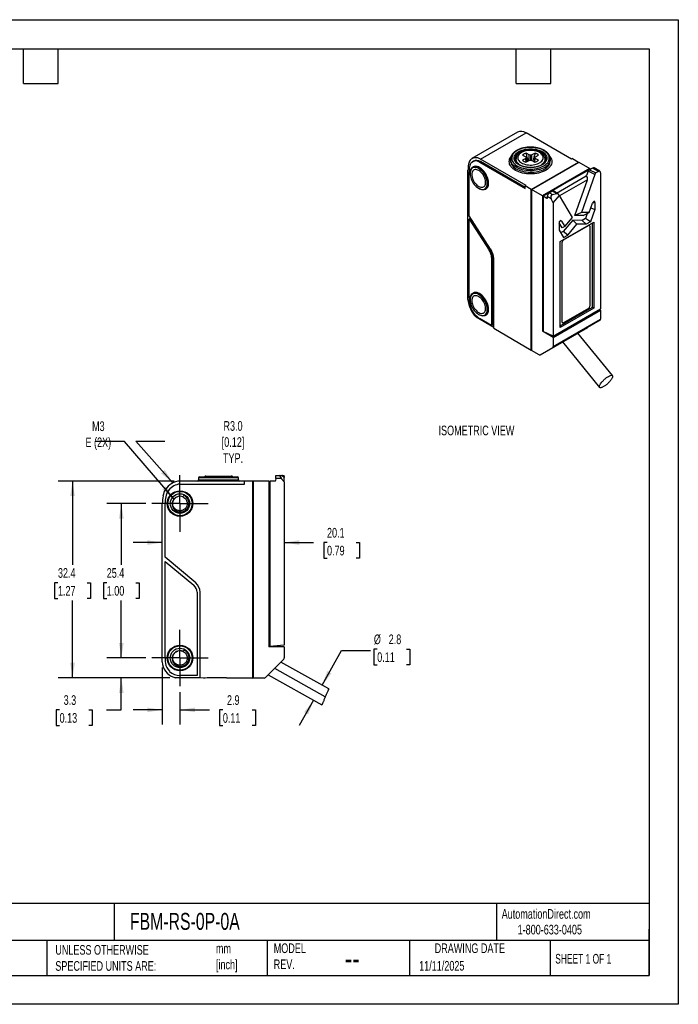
# Model space of a CAD drawing. Header units: millimetres. Extents: x 0 to 210, y 0 to 162.
# Tile 2 of 2: x 101 to 210, y 0 to 162. Entities that reach past the tile are written whole.
import ezdxf

# ---------------------------------------------------------------- set-up
doc = ezdxf.new("R2010")
doc.units = ezdxf.units.MM
doc.header["$LTSCALE"] = 0.75
doc.linetypes.add('CENTERX2', pattern=[20.32, 12.7, -2.54, 2.54, -2.54])
doc.layers.add('CENTER', color=40, linetype='CENTERX2')
doc.layers.add('DIMENSIONS', color=140, linetype='Continuous', lineweight=25)
doc.layers.add('TEXT', color=140, linetype='Continuous', lineweight=25)
doc.styles.add('SLDTEXTSTYLE0', font='TXT', dxfattribs={"width": 0.7})
doc.styles.add('SLDTEXTSTYLE1', font='TXT', dxfattribs={"width": 0.65})
doc.dimstyles.new('SLDDIMSTYLE0', dxfattribs={"dimtxt": 1.618506, "dimasz": 2.4765, "dimexe": 0, "dimexo": 0.0625, "dimgap": 0.404626, "dimtad": 0, "dimtih": 1, "dimtoh": 1, "dimdec": 1, "dimrnd": 1e-09, "dimzin": 12, "dimdsep": 46, "dimtxsty": 'SLDTEXTSTYLE0', "dimsah": 1, "dimcen": 0.09, "dimadec": 0, "dimazin": 3, "dimtfac": 1, "dimtdec": 1, "dimtmove": 0, "dimatfit": 0, "dimfxl": 0, "dimfrac": 2, "dimtolj": 1, "dimtzin": 12, "dimarcsym": 0})
doc.dimstyles.new('SLDDIMSTYLE1', dxfattribs={"dimtxt": 1.618506, "dimasz": 2.4765, "dimexe": 0, "dimexo": 0.0625, "dimgap": 0.404626, "dimtad": 0, "dimtih": 1, "dimtoh": 1, "dimdec": 1, "dimrnd": 1e-09, "dimzin": 12, "dimdsep": 46, "dimtxsty": 'SLDTEXTSTYLE0', "dimsah": 1, "dimcen": 0.09, "dimadec": 0, "dimazin": 3, "dimtfac": 1, "dimtdec": 1, "dimtofl": 0, "dimtmove": 0, "dimatfit": 3, "dimfxl": 0, "dimfrac": 2, "dimtolj": 1, "dimtzin": 12, "dimarcsym": 0})
doc.dimstyles.new('SLDDIMSTYLE2', dxfattribs={"dimtxt": 0.18, "dimasz": 2.4765, "dimexe": 0, "dimexo": 0.0625, "dimgap": 0, "dimtad": 0, "dimtih": 1, "dimtoh": 1, "dimdec": 0, "dimrnd": 1e-09, "dimzin": 0, "dimdsep": 46, "dimtxsty": 'Standard', "dimsah": 1, "dimcen": 0.09, "dimadec": 0, "dimazin": 0, "dimtfac": 2.4765, "dimtdec": 0, "dimtofl": 0, "dimtmove": 0, "dimatfit": 3, "dimfxl": 0, "dimfrac": 2, "dimtolj": 1, "dimtzin": 0, "dimarcsym": 0})

# ---------------------------------------------------------------- blocks, each defined once
blk = doc.blocks.new('_D')
at = {"layer": 'DIMENSIONS'}
for p, q in [((160.06, 58.41), (159.52, 58.41)), ((159.52, 58.41), (159.52, 55.84)), ((164.87, 58.41), (165.41, 58.41)), ((165.41, 58.41), (165.41, 55.84)), ((150.99, 52.48), (154.21, 58.19)), ((154.21, 58.19), (158.97, 58.19)), ((159.52, 55.84), (160.06, 55.84)), ((165.41, 55.84), (164.87, 55.84)), ((149.6, 50.01), (147.25, 45.87))]:
    blk.add_line(p, q, dxfattribs=at)
for points in [[(150.99, 52.48), (152.54, 54.45), (151.87, 54.82)], [(149.6, 50.01), (148.05, 48.04), (148.71, 47.67)]]:
    blk.add_solid(points, dxfattribs=at)
at = {"layer": 'DIMENSIONS', "char_height": 1.587, "attachment_point": 1, "style": 'SLDTEXTSTYLE0'}
for s, insert in [('%%c', (159.51, 60.82)), ('2.8', (161.95, 60.82)), ('0.11', (160.06, 57.89))]:
    blk.add_mtext(s, dxfattribs=dict(at, insert=insert))
blk = doc.blocks.new('_D_1')
at = {"layer": 'DIMENSIONS'}
for p, q in [((124.74, 75.94), (119.97, 75.94)), ((144.79, 75.94), (149.61, 75.94)), ((151.81, 75.94), (151.26, 75.94)), ((151.26, 75.94), (151.26, 73.37)), ((156.61, 75.94), (157.16, 75.94)), ((157.16, 75.94), (157.16, 73.37)), ((151.26, 73.37), (151.81, 73.37)), ((157.16, 73.37), (156.61, 73.37))]:
    blk.add_line(p, q, dxfattribs=at)
for points in [[(124.74, 75.94), (122.26, 76.32), (122.26, 75.56)], [(144.79, 75.94), (147.26, 75.56), (147.26, 76.32)]]:
    blk.add_solid(points, dxfattribs=at)
at = {"layer": 'DIMENSIONS', "char_height": 1.587, "attachment_point": 1, "style": 'SLDTEXTSTYLE0'}
for s, insert in [('20.1', (151.81, 78.35)), ('0.79', (151.81, 75.41))]:
    blk.add_mtext(s, dxfattribs=dict(at, insert=insert))
blk = doc.blocks.new('_D_2')
at = {"layer": 'DIMENSIONS'}
for p, q in [((124.74, 55.37), (124.74, 46.04)), ((127.64, 51.36), (127.64, 46.04)), ((124.74, 48.42), (119.97, 48.42)), ((127.64, 48.42), (132.5, 48.42)), ((134.69, 48.42), (134.15, 48.42)), ((134.15, 48.42), (134.15, 45.85)), ((139.5, 48.42), (140.05, 48.42)), ((140.05, 48.42), (140.05, 45.85)), ((134.15, 45.85), (134.69, 45.85)), ((140.05, 45.85), (139.5, 45.85))]:
    blk.add_line(p, q, dxfattribs=at)
for points in [[(124.74, 48.42), (122.26, 48.8), (122.26, 48.04)], [(127.64, 48.42), (130.11, 48.04), (130.11, 48.8)]]:
    blk.add_solid(points, dxfattribs=at)
at = {"layer": 'DIMENSIONS', "char_height": 1.587, "attachment_point": 1, "style": 'SLDTEXTSTYLE0'}
for s, insert in [('2.9', (135.37, 50.83)), ('0.11', (134.69, 47.89))]:
    blk.add_mtext(s, dxfattribs=dict(at, insert=insert))
blk = doc.blocks.new('_D_3')
at = {"layer": 'DIMENSIONS'}
for p, q in [((118, 56.96), (118, 61.72)), ((122.04, 56.96), (115.62, 56.96)), ((125.98, 53.68), (115.62, 53.68)), ((118, 48.42), (118, 53.68)), ((107.85, 48.42), (107.31, 48.42)), ((107.31, 48.42), (107.31, 45.85)), ((112.66, 48.42), (113.2, 48.42)), ((113.2, 48.42), (113.2, 45.85)), ((115.58, 48.42), (118, 48.42)), ((107.31, 45.85), (107.85, 45.85)), ((113.2, 45.85), (112.66, 45.85))]:
    blk.add_line(p, q, dxfattribs=at)
for points in [[(118, 56.96), (118.38, 59.43), (117.62, 59.43)], [(118, 53.68), (117.62, 51.2), (118.38, 51.2)]]:
    blk.add_solid(points, dxfattribs=at)
at = {"layer": 'DIMENSIONS', "char_height": 1.587, "attachment_point": 1, "style": 'SLDTEXTSTYLE0'}
for s, insert in [('3.3', (108.52, 50.83)), ('0.13', (107.85, 47.89))]:
    blk.add_mtext(s, dxfattribs=dict(at, insert=insert))
blk = doc.blocks.new('_D_4')
at = {"layer": 'DIMENSIONS'}
for p, q in [((122.04, 82.36), (115.62, 82.36)), ((118, 82.36), (118, 72.26)), ((115.6, 69.32), (115.06, 69.32)), ((115.06, 69.32), (115.06, 66.75)), ((120.41, 69.32), (120.95, 69.32)), ((120.95, 69.32), (120.95, 66.75)), ((115.06, 66.75), (115.6, 66.75)), ((118, 56.96), (118, 66.39)), ((120.95, 66.75), (120.41, 66.75)), ((122.04, 56.96), (115.62, 56.96))]:
    blk.add_line(p, q, dxfattribs=at)
for points in [[(118, 82.36), (117.62, 79.88), (118.38, 79.88)], [(118, 56.96), (118.38, 59.43), (117.62, 59.43)]]:
    blk.add_solid(points, dxfattribs=at)
at = {"layer": 'DIMENSIONS', "char_height": 1.587, "attachment_point": 1, "style": 'SLDTEXTSTYLE0'}
for s, insert in [('25.4', (115.6, 71.73)), ('1.00', (115.6, 68.8))]:
    blk.add_mtext(s, dxfattribs=dict(at, insert=insert))
blk = doc.blocks.new('_D_5')
at = {"layer": 'DIMENSIONS'}
for p, q in [((126.68, 86.06), (107.6, 86.06)), ((109.98, 86.06), (109.98, 72.26)), ((107.58, 69.32), (107.03, 69.32)), ((107.03, 69.32), (107.03, 66.75)), ((112.39, 69.32), (112.93, 69.32)), ((112.93, 69.32), (112.93, 66.75)), ((107.03, 66.75), (107.58, 66.75)), ((109.98, 53.68), (109.98, 66.39)), ((112.93, 66.75), (112.39, 66.75)), ((125.98, 53.68), (107.6, 53.68))]:
    blk.add_line(p, q, dxfattribs=at)
for points in [[(109.98, 86.06), (109.6, 83.58), (110.36, 83.58)], [(109.98, 53.68), (110.36, 56.16), (109.6, 56.16)]]:
    blk.add_solid(points, dxfattribs=at)
at = {"layer": 'DIMENSIONS', "char_height": 1.587, "attachment_point": 1, "style": 'SLDTEXTSTYLE0'}
for s, insert in [('32.4', (107.58, 71.73)), ('1.27', (107.58, 68.8))]:
    blk.add_mtext(s, dxfattribs=dict(at, insert=insert))
blk = doc.blocks.new('SW_CENTERMARKSYMBOL_0')
at = {"layer": 'CENTER', "color": 0}
for p, q in [((0, 2.54), (0, 4.64)), ((0, 0), (0, 2.54)), ((-2.54, 0), (-4.64, 0)), ((0, 0), (-2.54, 0)), ((0, 0), (0, -2.54)), ((0, 0), (2.54, 0)), ((2.54, 0), (4.64, 0)), ((0, -2.54), (0, -4.64))]:
    blk.add_line(p, q, dxfattribs=at)
blk = doc.blocks.new('SW_CENTERMARKSYMBOL_1')
at = {"layer": 'CENTER', "color": 0}
for p, q in [((0, 2.54), (0, 4.64)), ((0, 0), (0, 2.54)), ((-2.54, 0), (-4.64, 0)), ((0, 0), (-2.54, 0)), ((0, 0), (0, -2.54)), ((0, 0), (2.54, 0)), ((2.54, 0), (4.64, 0)), ((0, -2.54), (0, -4.64))]:
    blk.add_line(p, q, dxfattribs=at)

msp = doc.modelspace()

# ---------------------------------------------------------------- linework, layer by layer
at = {"color": 7, "linetype": 'Continuous'}
for p, q in [((0, 161.93), (209.55, 161.93)), ((209.55, 161.93), (209.55, 0)), ((209.55, 0), (0, 0))]:
    msp.add_line(p, q, dxfattribs=at)
for p, q in [((183.13, 143.42), (175.64, 139.09)), ((177.02, 139), (184.52, 143.33)), ((192.02, 139), (184.52, 143.33)), ((183.97, 139.66), (184.47, 139.36)), ((184.47, 139.36), (184.55, 139.23)), ((185.05, 139.69), (184.54, 139.99)), ((185.27, 139.64), (185.05, 139.69)), ((185.05, 138.77), (185.05, 139.69)), ((185.48, 139.69), (185.27, 139.64)), ((185.27, 139.64), (185.27, 138.82)), ((186.01, 139.98), (185.48, 139.69)), ((185.48, 138.76), (185.48, 139.69)), ((185.97, 139.22), (186.06, 139.35)), ((186.06, 139.35), (186.57, 139.65)), ((175.87, 138.65), (175.73, 138.57)), ((175.83, 137.72), (175.76, 137.68)), ((176.88, 138.51), (177.02, 138.6)), ((176.88, 138.51), (184.38, 134.19)), ((184.52, 134.68), (177.02, 139)), ((184.38, 134.35), (177.02, 138.6)), ((181.97, 139.01), (181.97, 139.02)), ((181.97, 139.01), (181.97, 138.76)), ((181.97, 138.76), (181.97, 138.74)), ((182.87, 139.01), (182.86, 138.52)), ((182.87, 139.01), (182.87, 139.02)), ((184.47, 139.11), (183.95, 138.81)), ((184.55, 139.23), (184.47, 139.11)), ((184.56, 138.51), (184.47, 139.11)), ((184.51, 138.48), (185.04, 138.77)), ((184.55, 139.23), (184.65, 138.56)), ((185.04, 138.77), (185.26, 138.82)), ((185.26, 138.82), (185.47, 138.77)), ((185.37, 134.02), (193.15, 138.51)), ((185.4, 134), (193.18, 138.49)), ((185.47, 138.77), (185.99, 138.47)), ((185.97, 139.22), (185.87, 138.54)), ((185.96, 138.49), (186.05, 139.1)), ((186.05, 139.1), (185.97, 139.22)), ((186.56, 138.8), (186.05, 139.1)), ((187.65, 139.02), (187.65, 139.01)), ((187.66, 138.52), (187.65, 139.01)), ((187.73, 138.76), (187.73, 138.77)), ((188.56, 138.76), (188.55, 139.01)), ((188.55, 139.01), (188.55, 138.98)), ((192.16, 139.09), (192.02, 139)), ((192.16, 139.09), (193.15, 138.51)), ((193.15, 138.51), (193.15, 138.47)), ((193.18, 138.49), (194.99, 137.45)), ((174.97, 115.91), (174.97, 137.17)), ((175.16, 129.67), (175.17, 136.89)), ((175.33, 136.72), (175.33, 136.64)), ((194.99, 137.45), (187.21, 132.96)), ((189.55, 133.42), (194.42, 136.23)), ((195.12, 137.37), (191.17, 135.17)), ((195.82, 136.48), (193.62, 130.23)), ((194.37, 136.25), (194.45, 136.3)), ((194.37, 136.25), (194.42, 136.23)), ((194.74, 136.99), (194.45, 136.29)), ((195.82, 136.48), (194.74, 136.99)), ((195.46, 137.53), (194.94, 137.23)), ((194.94, 137.23), (196.01, 136.72)), ((194.99, 137.3), (194.99, 137.45)), ((195.12, 137.37), (195.15, 137.36)), ((196.43, 136.97), (195.46, 137.53)), ((196.68, 136.99), (195.7, 137.56)), ((196.43, 136.97), (196.01, 136.72)), ((196.79, 136.76), (196.79, 114.35)), ((184.38, 134.6), (184.52, 134.68)), ((184.38, 134.19), (184.38, 134.6)), ((185.37, 134.02), (184.38, 134.6)), ((191.17, 135.17), (187.35, 132.88)), ((194.61, 135.6), (190.05, 132.97)), ((192.55, 129.74), (194.61, 135.6)), ((176.74, 134.19), (176.81, 134.15)), ((177.86, 134.04), (177.93, 134.08)), ((185.37, 107.58), (185.37, 134.02)), ((185.4, 134), (185.4, 107.55)), ((187.21, 132.96), (185.4, 134)), ((187.21, 132.96), (187.21, 110.71)), ((187.35, 132.88), (187.35, 110.66)), ((187.94, 132.54), (187.35, 132.88)), ((188.01, 132.85), (187.99, 132.57)), ((188.67, 132.47), (188.01, 132.85)), ((188.9, 133.75), (188.38, 133.45)), ((188.38, 133.45), (188.87, 133.17)), ((188.87, 133.17), (189.52, 133.32)), ((189.52, 133.32), (188.9, 133.75)), ((189.01, 131.81), (190.04, 133.01)), ((189.79, 133.25), (189.06, 133.76)), ((189.87, 133.18), (190.04, 133.01)), ((192.18, 129.39), (190.04, 133.01)), ((187.94, 132.54), (187.99, 132.57)), ((189.01, 131.81), (188.67, 132.47)), ((189.01, 131.81), (189.01, 109.86)), ((194.91, 130.21), (195.44, 131.74)), ((195.85, 131.89), (195.45, 131.76)), ((195.85, 131.89), (195.85, 130.72)), ((178.71, 124.18), (175.16, 129.67)), ((192.55, 129.72), (192.55, 129.74)), ((192.56, 129.73), (192.55, 129.74)), ((192.55, 129.72), (192.56, 129.73)), ((193.93, 129.71), (192.55, 129.72)), ((193.62, 130.23), (192.56, 129.73)), ((194.91, 130.21), (193.62, 130.23)), ((193.93, 129.71), (194.91, 130.21)), ((194.59, 130.05), (194.31, 129.24)), ((195.85, 130.72), (195.13, 128.68)), ((195.18, 130.98), (195.85, 130.72)), ((175.15, 116.16), (175.16, 129.14)), ((175.3, 129.22), (175.16, 129.14)), ((175.16, 129.14), (178.48, 124)), ((175.3, 129.22), (178.63, 124.08)), ((190.45, 127.7), (189.95, 128.53)), ((189.95, 128.49), (189.95, 127.31)), ((190.35, 128.8), (190.04, 128.76)), ((190.13, 125.45), (195.66, 128.65)), ((190.35, 128.8), (190.89, 127.89)), ((192.19, 128.95), (190.62, 127.11)), ((190.65, 125.73), (194.75, 128.1)), ((190.69, 125.7), (194.79, 128.07)), ((190.89, 127.89), (192.18, 129.39)), ((191.37, 126.51), (192.9, 128.29)), ((193.77, 128.93), (192.19, 128.95)), ((192.9, 128.29), (192.19, 128.95)), ((194.43, 128.28), (192.9, 128.29)), ((194.31, 129.24), (193.77, 128.93)), ((194.43, 128.28), (193.77, 128.93)), ((195.13, 128.68), (194.31, 129.24)), ((195.13, 128.68), (194.43, 128.28)), ((194.79, 128.07), (194.75, 128.1)), ((194.94, 128.09), (194.9, 128.11)), ((195, 127.95), (195, 114.8)), ((195.43, 114.64), (195.43, 128.51)), ((195.66, 128.65), (195.66, 114.5)), ((189.95, 127.31), (190.67, 126.1)), ((190.62, 127.11), (190.21, 126.88)), ((190.89, 127.89), (190.45, 127.7)), ((191.37, 126.51), (190.62, 127.11)), ((190.67, 126.1), (191.37, 126.51)), ((190.13, 111.31), (190.13, 125.45)), ((190.44, 112.21), (190.44, 125.36)), ((190.48, 125.34), (190.44, 125.36)), ((190.48, 112.19), (190.48, 125.34)), ((190.65, 125.73), (190.69, 125.7)), ((178.48, 124), (178.63, 124.08)), ((178.86, 122.84), (179, 122.92)), ((178.86, 122.84), (178.86, 111.65)), ((179, 122.92), (179, 111.73)), ((179.22, 111.19), (179.22, 122.64)), ((175.83, 116.98), (175.76, 116.94)), ((175.33, 115.98), (175.33, 115.9)), ((176.74, 113.45), (176.81, 113.41)), ((189.01, 109.86), (196.79, 114.35)), ((189.01, 109.67), (196.79, 114.16)), ((190.13, 111.58), (195.43, 114.64)), ((195.66, 114.5), (190.13, 111.31)), ((194.79, 114.43), (190.69, 112.07)), ((195.43, 114.64), (195.66, 114.5)), ((196.62, 114.26), (196.79, 114.16)), ((196.79, 114.16), (196.79, 112.65)), ((176.3, 113.06), (179.22, 111.35)), ((178.86, 111.65), (176.88, 112.79)), ((177.86, 113.3), (177.93, 113.34)), ((178.86, 111.65), (179, 111.73)), ((196.73, 112.51), (188.95, 108.02)), ((189.01, 108.16), (196.79, 112.65)), ((190.44, 112.21), (190.48, 112.19)), ((190.5, 112.08), (190.54, 112.05)), ((196.73, 112.51), (194.6, 111.29)), ((179.22, 111.19), (185.37, 107.58)), ((186.83, 106.8), (194.6, 111.29)), ((187.21, 110.71), (187.35, 110.79)), ((189.01, 109.67), (187.21, 110.71)), ((189.01, 109.86), (187.35, 110.66)), ((198.71, 103.39), (193.03, 110.38)), ((189.01, 109.67), (189.01, 108.16)), ((190.53, 108.94), (196.62, 101.46)), ((185.4, 107.6), (185.37, 107.58)), ((186.68, 106.81), (185.4, 107.55)), ((186.83, 106.8), (188.95, 108.02)), ((138.24, 86.06), (127.64, 86.06)), ((130.69, 86.56), (130.69, 86.25)), ((137.28, 86.56), (130.69, 86.56)), ((130.69, 86.25), (137.28, 86.25)), ((130.89, 86.76), (137.08, 86.76)), ((131.9, 86.86), (133.97, 86.86)), ((133.97, 86.86), (136.08, 86.86)), ((137.28, 86.25), (137.28, 86.56)), ((138.24, 85.56), (138.24, 86.06)), ((139.64, 86.06), (138.24, 86.06)), ((139.64, 53.66), (139.64, 86.06)), ((139.69, 86.06), (139.69, 53.66)), ((142.24, 86.06), (139.69, 86.06)), ((142.24, 86.06), (142.24, 58.81)), ((142.34, 82.51), (142.34, 86.06)), ((142.34, 86.06), (142.43, 86.06)), ((142.43, 86.06), (142.43, 58.83)), ((143.27, 86.06), (142.43, 86.06)), ((143.37, 86.49), (143.34, 86.12)), ((143.37, 86.49), (143.4, 86.99)), ((144.3, 86.49), (143.37, 86.49)), ((143.4, 86.99), (144.09, 86.99)), ((144.09, 86.99), (144.37, 86.99)), ((144.79, 85.92), (144.3, 86.49)), ((144.37, 86.99), (144.79, 86.99)), ((144.62, 86.82), (144.79, 86.66)), ((144.79, 86.82), (144.62, 86.82)), ((144.79, 86.82), (144.79, 86.99)), ((144.79, 86.82), (144.79, 86.66)), ((144.79, 85.92), (144.79, 86.66)), ((144.79, 85.92), (144.79, 59.04)), ((127.64, 85.56), (138.24, 85.56)), ((139.64, 84.26), (139.69, 84.26)), ((139.69, 83.26), (139.64, 83.26)), ((124.74, 56.32), (124.74, 82.36)), ((125.2, 73.51), (125.21, 82.36)), ((142.24, 82.51), (142.34, 82.51)), ((142.24, 82.44), (142.4, 82.44)), ((142.34, 82.51), (142.4, 82.44)), ((142.4, 82.44), (142.4, 58.83)), ((130.22, 69.29), (125.2, 73.51)), ((125.19, 56.96), (125.2, 72.85)), ((125.2, 72.85), (129.9, 68.91)), ((130.44, 67.76), (130.44, 54.06)), ((130.94, 53.74), (130.94, 67.76)), ((139.64, 61.66), (139.69, 61.66)), ((139.64, 61.36), (139.69, 61.36)), ((144.79, 58.81), (142.24, 58.81)), ((142.43, 58.83), (142.4, 58.83)), ((144.79, 59.04), (142.43, 58.83)), ((143.59, 58.81), (143.59, 58.94)), ((144.79, 58.81), (144.79, 56.96)), ((141.7, 53.74), (144.7, 56.74)), ((152.09, 51.86), (144.24, 56.29)), ((126.61, 53.78), (130.94, 53.74)), ((131.5, 53.64), (126.94, 53.68)), ((130.44, 54.06), (127.64, 54.06)), ((130.94, 53.74), (139.64, 53.66)), ((130.94, 53.74), (130.94, 53.74)), ((136.84, 53.66), (134.34, 53.68)), ((138.27, 53.65), (135.27, 53.67)), ((137.1, 53.66), (136.84, 53.66)), ((136.84, 53.66), (136.84, 53.66)), ((138.27, 53.65), (138.14, 53.65)), ((139.64, 53.64), (138.27, 53.65)), ((138.27, 53.65), (138.27, 53.65)), ((139.64, 53.69), (139.69, 53.69)), ((139.64, 53.64), (139.64, 53.66)), ((139.69, 53.66), (139.64, 53.66)), ((141.49, 53.66), (139.69, 53.66)), ((142.16, 54.21), (150.97, 49.24))]:
    msp.add_line(p, q)
at = {"flags": 128}
for points in [[(183.08, 140.41), (182.86, 140.27), (182.68, 140.12), (182.52, 139.97), (182.38, 139.8), (182.28, 139.62), (182.21, 139.44), (182.18, 139.26), (182.17, 139.08), (182.2, 138.9), (182.26, 138.71), (182.36, 138.54), (182.48, 138.37), (182.63, 138.21), (182.81, 138.06), (183.02, 137.92), (183.25, 137.79), (183.5, 137.68), (183.77, 137.58), (184.06, 137.5), (184.36, 137.44), (184.67, 137.4), (184.98, 137.37), (185.3, 137.36), (185.62, 137.37), (185.93, 137.41), (186.24, 137.45), (186.54, 137.52), (186.82, 137.61), (187.09, 137.71), (187.33, 137.82), (187.56, 137.95), (187.76, 138.09), (187.93, 138.25), (188.08, 138.41), (188.19, 138.58), (188.28, 138.76), (188.33, 138.94), (188.35, 139.12), (188.34, 139.31), (188.3, 139.49), (188.22, 139.67), (188.11, 139.84), (187.97, 140.01), (187.8, 140.16), (187.61, 140.31), (187.39, 140.44), (187.15, 140.56), (186.89, 140.67), (186.61, 140.75), (186.32, 140.82), (186.01, 140.88), (185.7, 140.91), (185.38, 140.93), (185.06, 140.93), (184.75, 140.91), (184.44, 140.87), (184.13, 140.81), (183.84, 140.73), (183.57, 140.64), (183.31, 140.53), (183.08, 140.41)], [(188.51, 139.33), (188.61, 139.16), (188.69, 138.97), (188.74, 138.77), (188.76, 138.58), (188.74, 138.38), (188.69, 138.18), (188.61, 137.99), (188.49, 137.8), (188.35, 137.62), (188.17, 137.45), (187.97, 137.3), (187.73, 137.15), (187.48, 137.02), (187.2, 136.9), (186.91, 136.8), (186.6, 136.71), (186.28, 136.64), (185.94, 136.6), (185.61, 136.57), (185.26, 136.56), (184.92, 136.57), (184.58, 136.6), (184.25, 136.64), (183.92, 136.71), (183.61, 136.8), (183.32, 136.9), (183.04, 137.02), (182.79, 137.15), (182.56, 137.3), (182.36, 137.45), (182.18, 137.62), (182.03, 137.8), (181.92, 137.99), (181.83, 138.18), (181.78, 138.38), (181.77, 138.58), (181.78, 138.77), (181.83, 138.97), (181.92, 139.16), (182.01, 139.31)], [(183.36, 140.25), (183.58, 140.36), (183.83, 140.46), (184.09, 140.55), (184.37, 140.61), (184.66, 140.66), (184.96, 140.69), (185.26, 140.7), (185.56, 140.69), (185.86, 140.66), (186.15, 140.61), (186.43, 140.55), (186.69, 140.46), (186.94, 140.36), (187.16, 140.25), (187.37, 140.12), (187.54, 139.97), (187.69, 139.82), (187.8, 139.66), (187.89, 139.49), (187.94, 139.32), (187.95, 139.15), (187.94, 138.97), (187.89, 138.8), (187.8, 138.63), (187.69, 138.47), (187.54, 138.32), (187.37, 138.18), (187.16, 138.05), (186.94, 137.93), (186.69, 137.83), (186.43, 137.75), (186.15, 137.68), (185.86, 137.63), (185.56, 137.6), (185.26, 137.59), (184.96, 137.6), (184.66, 137.63), (184.37, 137.68), (184.09, 137.75), (183.83, 137.83), (183.58, 137.93), (183.36, 138.05), (183.16, 138.18), (182.98, 138.32), (182.84, 138.47), (182.72, 138.63), (182.64, 138.8), (182.59, 138.97), (182.57, 139.15), (182.59, 139.32), (182.64, 139.49), (182.72, 139.66), (182.84, 139.82), (182.98, 139.97), (183.16, 140.12), (183.36, 140.25)], [(187.86, 139.05), (187.86, 139.12), (187.84, 139.29), (187.78, 139.46), (187.7, 139.62), (187.58, 139.78), (187.43, 139.92), (187.25, 140.06), (187.05, 140.18), (186.82, 140.3), (186.57, 140.39), (186.31, 140.47), (186.03, 140.53), (185.74, 140.57), (185.45, 140.59), (185.15, 140.59), (184.86, 140.58), (184.57, 140.54), (184.29, 140.48), (184.02, 140.41), (183.77, 140.32), (183.53, 140.21), (183.32, 140.09), (183.14, 139.96), (182.98, 139.81), (182.86, 139.66), (182.76, 139.5), (182.7, 139.33), (182.67, 139.16), (182.67, 139.05)], [(183.77, 138.38), (183.97, 138.28), (184.18, 138.2), (184.41, 138.13), (184.66, 138.07), (184.92, 138.04), (185.18, 138.02), (185.44, 138.03), (185.7, 138.05), (185.95, 138.09), (186.19, 138.15), (186.42, 138.22), (186.63, 138.32), (186.82, 138.42), (186.98, 138.54), (187.11, 138.67), (187.22, 138.81), (187.3, 138.95), (187.34, 139.1), (187.35, 139.26), (187.33, 139.41), (187.27, 139.55), (187.19, 139.7), (187.07, 139.83), (186.93, 139.96), (186.75, 140.07), (186.56, 140.17), (186.34, 140.26), (186.11, 140.33), (185.86, 140.38), (185.61, 140.42), (185.35, 140.43), (185.09, 140.43), (184.83, 140.41), (184.57, 140.37), (184.33, 140.31), (184.1, 140.23), (183.9, 140.14), (183.71, 140.04), (183.55, 139.92), (183.41, 139.79), (183.3, 139.65), (183.23, 139.5), (183.18, 139.35), (183.17, 139.2), (183.2, 139.05), (183.25, 138.9), (183.34, 138.76), (183.45, 138.62), (183.6, 138.5), (183.77, 138.38)], [(175.33, 136.72), (175.34, 136.93), (175.37, 137.12), (175.43, 137.29), (175.51, 137.44), (175.61, 137.56), (175.73, 137.66), (175.87, 137.73), (176.02, 137.77), (176.18, 137.78), (176.35, 137.76), (176.53, 137.71), (176.72, 137.63), (176.91, 137.52), (177.09, 137.38), (177.27, 137.23), (177.44, 137.05), (177.61, 136.85), (177.76, 136.64), (177.89, 136.41), (178.01, 136.17), (178.11, 135.94), (178.19, 135.69), (178.25, 135.46), (178.29, 135.22), (178.3, 135), (178.29, 134.8), (178.25, 134.6), (178.19, 134.43), (178.11, 134.28), (178.01, 134.16), (177.89, 134.06), (177.76, 133.99), (177.61, 133.95), (177.44, 133.94), (177.27, 133.96), (177.09, 134.02), (176.91, 134.1), (176.81, 134.15)], [(175.33, 136.64), (175.34, 136.42), (175.37, 136.2), (175.43, 135.96), (175.51, 135.73), (175.61, 135.5), (175.73, 135.27), (175.86, 135.05), (176.01, 134.85), (176.17, 134.66), (176.34, 134.49), (176.52, 134.34), (176.7, 134.21), (176.88, 134.12), (177.06, 134.05), (177.23, 134.01), (177.4, 133.99), (177.55, 134.01), (177.69, 134.06), (177.82, 134.14), (177.93, 134.24), (178.02, 134.38), (178.08, 134.53), (178.13, 134.71), (178.15, 134.9), (178.15, 135.11), (178.13, 135.33), (178.08, 135.56), (178.02, 135.79), (177.93, 136.03), (177.82, 136.26), (177.69, 136.48), (177.55, 136.69), (177.4, 136.89), (177.23, 137.07), (177.06, 137.23), (176.88, 137.37), (176.7, 137.48), (176.52, 137.56), (176.34, 137.62), (176.17, 137.64), (176.01, 137.64), (175.86, 137.61), (175.73, 137.54), (175.61, 137.45), (175.51, 137.33), (175.43, 137.19), (175.37, 137.02), (175.34, 136.84), (175.33, 136.64)], [(177.93, 134.08), (178.03, 134.15), (178.14, 134.26), (178.23, 134.4), (178.3, 134.56), (178.34, 134.74), (178.37, 134.94), (178.37, 135.15), (178.34, 135.38), (178.3, 135.62), (178.23, 135.86), (178.14, 136.1), (178.03, 136.33), (177.9, 136.56), (177.76, 136.78), (177.6, 136.99), (177.43, 137.18), (177.25, 137.35), (177.07, 137.5), (176.88, 137.62), (176.7, 137.71), (176.51, 137.78), (176.34, 137.81), (176.17, 137.82), (176.01, 137.79), (175.87, 137.74), (175.83, 137.72)], [(187.59, 137.64), (187.34, 137.51), (187.07, 137.4), (186.79, 137.3), (186.48, 137.22), (186.17, 137.16), (185.84, 137.12), (185.51, 137.09), (185.18, 137.09), (184.85, 137.1), (184.52, 137.14), (184.2, 137.19), (183.89, 137.26), (183.59, 137.35), (183.31, 137.46), (183.06, 137.58), (182.82, 137.71), (182.61, 137.86), (182.43, 138.02), (182.27, 138.19), (182.15, 138.37), (182.06, 138.56), (182, 138.75), (181.97, 138.94), (181.97, 139.01)], [(181.97, 138.74), (181.97, 138.62), (182.01, 138.43), (182.08, 138.24), (182.18, 138.06), (182.31, 137.89), (182.47, 137.72), (182.66, 137.57), (182.87, 137.42), (183.11, 137.29), (183.37, 137.18), (183.65, 137.08), (183.94, 136.99), (184.25, 136.92), (184.57, 136.88), (184.89, 136.84), (185.22, 136.83), (185.55, 136.84), (185.88, 136.87), (186.19, 136.91), (186.5, 136.97), (186.8, 137.05), (187.09, 137.15), (187.35, 137.26), (187.59, 137.39)], [(184.69, 137.65), (184.64, 137.66), (184.38, 137.71), (184.12, 137.78), (183.88, 137.86), (183.66, 137.97), (183.46, 138.08), (183.29, 138.21), (183.14, 138.35), (183.03, 138.5), (182.94, 138.66), (182.89, 138.82), (182.87, 138.98), (182.87, 139.01)], [(187.65, 139.01), (187.65, 138.91), (187.62, 138.75), (187.55, 138.59), (187.45, 138.44), (187.33, 138.29), (187.17, 138.16), (186.99, 138.03), (186.78, 137.92), (186.55, 137.83), (186.3, 137.75), (186.04, 137.68), (185.85, 137.65)], [(175.61, 136.47), (175.62, 136.28), (175.66, 136.07), (175.72, 135.86), (175.8, 135.64), (175.9, 135.43), (176.02, 135.23), (176.15, 135.04), (176.3, 134.87), (176.46, 134.72), (176.62, 134.59), (176.78, 134.49), (176.95, 134.42), (177.11, 134.37), (177.26, 134.36), (177.4, 134.38), (177.53, 134.43), (177.64, 134.5), (177.73, 134.61), (177.8, 134.74), (177.85, 134.9), (177.87, 135.07), (177.87, 135.26), (177.85, 135.47), (177.8, 135.68), (177.73, 135.89), (177.64, 136.1), (177.53, 136.31), (177.4, 136.5), (177.26, 136.68), (177.11, 136.85), (176.95, 136.99), (176.78, 137.1), (176.62, 137.19), (176.46, 137.25), (176.3, 137.28), (176.15, 137.28), (176.02, 137.24), (175.9, 137.18), (175.8, 137.09), (175.72, 136.97), (175.66, 136.82), (175.62, 136.66), (175.61, 136.47)], [(187.99, 132.57), (187.99, 132.56), (187.98, 132.55), (187.98, 132.54), (187.97, 132.54), (187.96, 132.53), (187.96, 132.53), (187.95, 132.54), (187.94, 132.54)], [(175.33, 115.98), (175.34, 116.19), (175.37, 116.38), (175.43, 116.55), (175.51, 116.7), (175.61, 116.82), (175.73, 116.92), (175.87, 116.99), (176.02, 117.03), (176.18, 117.04), (176.35, 117.02), (176.53, 116.97), (176.72, 116.89), (176.91, 116.78), (177.09, 116.64), (177.27, 116.49), (177.44, 116.31), (177.61, 116.11), (177.76, 115.9), (177.89, 115.67), (178.01, 115.43), (178.11, 115.2), (178.19, 114.95), (178.25, 114.72), (178.29, 114.48), (178.3, 114.26), (178.29, 114.06), (178.25, 113.86), (178.19, 113.69), (178.11, 113.54), (178.01, 113.42), (177.89, 113.32), (177.76, 113.25), (177.61, 113.21), (177.44, 113.2), (177.27, 113.22), (177.09, 113.28), (176.91, 113.36), (176.81, 113.41)], [(175.33, 115.9), (175.34, 115.68), (175.37, 115.46), (175.43, 115.22), (175.51, 114.99), (175.61, 114.76), (175.73, 114.53), (175.86, 114.31), (176.01, 114.11), (176.17, 113.92), (176.34, 113.75), (176.52, 113.6), (176.7, 113.47), (176.88, 113.38), (177.06, 113.31), (177.23, 113.27), (177.4, 113.25), (177.55, 113.27), (177.69, 113.32), (177.82, 113.4), (177.93, 113.5), (178.02, 113.64), (178.08, 113.79), (178.13, 113.97), (178.15, 114.16), (178.15, 114.37), (178.13, 114.59), (178.08, 114.82), (178.02, 115.05), (177.93, 115.29), (177.82, 115.52), (177.69, 115.74), (177.55, 115.95), (177.4, 116.15), (177.23, 116.33), (177.06, 116.49), (176.88, 116.63), (176.7, 116.74), (176.52, 116.82), (176.34, 116.88), (176.17, 116.9), (176.01, 116.9), (175.86, 116.87), (175.73, 116.8), (175.61, 116.71), (175.51, 116.59), (175.43, 116.45), (175.37, 116.28), (175.34, 116.1), (175.33, 115.9)], [(177.93, 113.34), (178.03, 113.41), (178.14, 113.52), (178.23, 113.66), (178.3, 113.82), (178.34, 114), (178.37, 114.2), (178.37, 114.41), (178.34, 114.64), (178.3, 114.88), (178.23, 115.12), (178.14, 115.36), (178.03, 115.59), (177.9, 115.82), (177.76, 116.04), (177.6, 116.25), (177.43, 116.44), (177.25, 116.61), (177.07, 116.76), (176.88, 116.88), (176.7, 116.97), (176.51, 117.04), (176.34, 117.07), (176.17, 117.08), (176.01, 117.05), (175.87, 117), (175.83, 116.98)], [(175.61, 115.73), (175.62, 115.54), (175.66, 115.33), (175.72, 115.12), (175.8, 114.9), (175.9, 114.69), (176.02, 114.49), (176.15, 114.3), (176.3, 114.13), (176.46, 113.98), (176.62, 113.85), (176.78, 113.75), (176.95, 113.68), (177.11, 113.63), (177.26, 113.62), (177.4, 113.64), (177.53, 113.69), (177.64, 113.76), (177.73, 113.87), (177.8, 114), (177.85, 114.16), (177.87, 114.33), (177.87, 114.52), (177.85, 114.73), (177.8, 114.94), (177.73, 115.15), (177.64, 115.36), (177.53, 115.57), (177.4, 115.76), (177.26, 115.94), (177.11, 116.11), (176.95, 116.25), (176.78, 116.36), (176.62, 116.45), (176.46, 116.51), (176.3, 116.54), (176.15, 116.54), (176.02, 116.5), (175.9, 116.44), (175.8, 116.35), (175.72, 116.23), (175.66, 116.08), (175.62, 115.92), (175.61, 115.73)]]:
    msp.add_lwpolyline(points, dxfattribs=at)
for centre, radius in [((127.64, 82.36), 2.1), ((127.64, 82.36), 2), ((127.64, 82.36), 1.6), ((127.64, 56.96), 2.1), ((127.64, 56.96), 2), ((127.64, 56.96), 1.6)]:
    msp.add_circle(centre, radius)
for centre, radius, start, end in [((183.74, 142.07), 1.48, 58.4329, 114.3793), ((183.68, 138.86), 0.902, 141.0964, 198.2877), ((184.93, 138.62), 1.42, 106.1684, 132.8756), ((185.61, 138.66), 1.38, 45.9111, 73.1344), ((186.86, 138.86), 0.885, 341.279, 35.5878), ((180.7, 137.19), 5.72, 170.3293, 180.2326), ((176.54, 137.93), 1.5, 142.7659, 171.5262), ((180.68, 136.91), 5.52, 171.3536, 180.1443), ((176.41, 137.61), 1.19, 133.6822, 173.7013), ((176.28, 137.93), 1.3, 55.2571, 135.9959), ((176.27, 137.54), 1.15, 57.925, 126.2371), ((176.4, 137.57), 1.2, 58.6587, 116.1963), ((183.81, 139.17), 1.15, 185.7278, 232.6386), ((183.67, 138.77), 0.876, 154.4229, 180.1104), ((184.91, 139.8), 1.38, 225.9105, 253.1346), ((185.59, 139.84), 1.42, 286.1677, 312.8758), ((186.71, 139.17), 1.16, 308.0306, 353.9759), ((186.91, 139.15), 1.65, 294.2242, 354.1794), ((186.92, 138.89), 1.64, 294.196, 355.4343), ((186.87, 138.77), 0.859, 359.585, 23.9367), ((196.57, 136.8), 0.218, 350.786, 129.2033), ((194.84, 127.97), 0.151, 65.6929, 125.6176), ((194.87, 127.97), 0.131, 350.786, 129.2033), ((190.9, 125.34), 0.461, 122.6055, 177.3945), ((190.94, 125.31), 0.461, 122.6055, 177.3945), ((176.65, 122.75), 2.22, 2.2136, 34.0509), ((176.79, 122.84), 2.22, 2.2136, 34.0509), ((176.26, 122.52), 2.96, 2.2136, 34.0509), ((179.45, 116.26), 4.49, 184.5227, 225.4223), ((181.14, 116.17), 5.99, 180.0888, 187.1492), ((178.72, 115.92), 3.56, 188.0458, 211.5433), ((178.96, 115.95), 3.78, 209.9834, 236.6296), ((194.54, 114.82), 0.461, 302.6055, 357.3945), ((190.58, 112.2), 0.148, 173.7012, 234.9867), ((190.61, 112.17), 0.131, 170.786, 309.2033), ((196.64, 112.64), 0.151, 305.6972, 5.6205), ((188.86, 108.15), 0.151, 305.6972, 5.6205), ((186.76, 106.94), 0.151, 234.3817, 294.3149), ((127.79, 83.06), 3, 93.0333, 147.6419), ((130.49, 86.26), 0.2, 270, 359), ((130.89, 86.56), 0.2, 90, 179), ((131.9, 86.56), 0.3, 90, 138.1897), ((136.08, 86.56), 0.3, 41.8103, 90), ((137.08, 86.56), 0.2, 1, 90), ((137.48, 86.26), 0.2, 181, 270), ((143.27, 86.13), 0.07, 270, 356), ((127.75, 83.09), 2.95, 147.6419, 169.602), ((127.76, 83.03), 2.5, 141.4659, 170.6366), ((127.84, 82.96), 2.6, 94.5051, 141.4659), ((131.74, 82.36), 7, 169.602, 180), ((131.86, 82.35), 6.65, 170.6366, 179.9534), ((127.64, 82.36), 1.2, 65.3881, 110.6874), ((127.64, 82.36), 1.5, 3.707, 65.2276), ((128.94, 67.76), 1.5, 0, 50), ((128.94, 67.76), 2, 0, 50), ((127.64, 56.96), 1.5, 3.707, 65.2276), ((130.89, 56.95), 5.7, 179.9534, 188.7165), ((127.64, 56.96), 1.2, 65.3881, 110.6874), ((144.49, 56.96), 0.3, 314.9995, 0), ((127.56, 56.44), 2.83, 182.3791, 250.2944), ((127.52, 56.44), 2.3, 188.7165, 226.6482), ((127.73, 56.65), 2.6, 226.6482, 267.9014), ((127.56, 56.44), 2.83, 250.2944, 257.1922), ((141.49, 53.96), 0.3, 270, 315.0006)]:
    msp.add_arc(centre, radius, start, end)
for centre, major_axis, ratio, start_param, end_param in [((194.39, 136.32), (0.0135, 0.0755), 0.773503, 2.933644, 4.434627), ((194.26, 135.77), (0.086, 0.485), 0.773503, 4.50444, 6.075237), ((194.92, 137), (0.166, 0.252), 0.531981, 0.816181, 1.917676), ((195.43, 137.14), (0.274, 0.419), 0.535788, 0.030361, 0.815678), ((196.01, 136.48), (0.151, 0.26), 0.577369, 0.790115, 1.89161), ((188.36, 133.06), (0.274, 0.419), 0.535788, 0.815678, 2.386474), ((189.18, 132.59), (-0.478, 0.488), 0.707019, 5.872865, 7.443662), ((188.89, 133.52), (0.165, 0.25), 0.539284, 6.267765, 7.107053), ((189.68, 132.96), (-0.24, 0.316), 0.726378, 4.863901, 5.965397), ((195.63, 131.72), (0.147, 0.337), 0.484704, 5.444552, 8.003143), ((190.17, 128.57), (0.101, 0.302), 0.645267, 5.774171, 8.332762), ((144.52, 86.49), (-0.463, 0.488), 0.239801, 6.059121, 7.629917), ((144.62, 86.69), (-0.266, 0.293), 0.240106, 4.967076, 6.068571), ((135.2, 53.61), (3.7, -0.03), 0.017454, 1.553495, 3.141745)]:
    msp.add_ellipse(centre, major_axis=major_axis, ratio=ratio, start_param=start_param, end_param=end_param)
for points, knots in [([(188.55, 138.98), (188.55, 139), (188.56, 139.08), (188.53, 139.23), (188.48, 139.42), (188.4, 139.6), (188.29, 139.78), (188.15, 139.95), (187.99, 140.11), (187.8, 140.26), (187.59, 140.4), (187.36, 140.52), (187.11, 140.64), (186.84, 140.73), (186.56, 140.81), (186.26, 140.88), (185.96, 140.93), (185.65, 140.96), (185.34, 140.97), (185.03, 140.97), (184.72, 140.94), (184.42, 140.91), (184.12, 140.85), (183.83, 140.78), (183.55, 140.69), (183.29, 140.58), (183.1, 140.49), (183, 140.43), (182.98, 140.42)], [0, 0, 0, 0, 0.01281, 0.05155, 0.0903, 0.12931, 0.16877, 0.208742, 0.249176, 0.28995, 0.330927, 0.371995, 0.413065, 0.4541, 0.495087, 0.536025, 0.576923, 0.617789, 0.658637, 0.69948, 0.74033, 0.781198, 0.822097, 0.863042, 0.904046, 0.945119, 0.986267, 1, 1, 1, 1]), ([(182.98, 140.42), (182.94, 140.4), (182.82, 140.33), (182.65, 140.2), (182.47, 140.05), (182.31, 139.88), (182.18, 139.7), (182.08, 139.52), (182.01, 139.33), (181.98, 139.16), (181.98, 139.06), (181.98, 139.03)], [0, 0, 0, 0, 0.066434, 0.192118, 0.317878, 0.443322, 0.568026, 0.6915, 0.813345, 0.933473, 1, 1, 1, 1]), ([(187.65, 139.02), (187.65, 139.07), (187.64, 139.16), (187.6, 139.32), (187.53, 139.48), (187.43, 139.63), (187.31, 139.78), (187.16, 139.92), (186.98, 140.05), (186.78, 140.16), (186.57, 140.26), (186.33, 140.34), (186.09, 140.4), (185.83, 140.45), (185.57, 140.48), (185.31, 140.49), (185.04, 140.49), (184.78, 140.46), (184.52, 140.42), (184.27, 140.36), (184.03, 140.28), (183.81, 140.19), (183.6, 140.08), (183.42, 139.96), (183.25, 139.82), (183.11, 139.66), (183, 139.5), (182.93, 139.33), (182.88, 139.17), (182.88, 139.07), (182.88, 139.02)], [0, 0, 0, 0, 0.02442, 0.057917, 0.091663, 0.126047, 0.161285, 0.197375, 0.234127, 0.271265, 0.308543, 0.345782, 0.382933, 0.419991, 0.456974, 0.493914, 0.530845, 0.567799, 0.604809, 0.641911, 0.679143, 0.716537, 0.754106, 0.791826, 0.829565, 0.867059, 0.903966, 0.939965, 0.974938, 1, 1, 1, 1]), ([(184.89, 138.69), (184.86, 138.79), (184.81, 138.98), (184.72, 139.29), (184.63, 139.62), (184.57, 139.86), (184.54, 139.99)], [0, 0, 0, 0, 0.227621, 0.451962, 0.707205, 1, 1, 1, 1]), ([(186.01, 139.98), (185.97, 139.82), (185.89, 139.53), (185.78, 139.12), (185.7, 138.84), (185.66, 138.7), (185.65, 138.67)], [0, 0, 0, 0, 0.361213, 0.665396, 0.92478, 1, 1, 1, 1]), ([(182.83, 138.58), (182.82, 138.61), (182.8, 138.67), (182.8, 138.73), (182.8, 138.77)], [0, 0, 0, 0, 0.467572, 1, 1, 1, 1]), ([(187.43, 138.28), (187.39, 138.24), (187.3, 138.17), (187.13, 138.06), (186.92, 137.95), (186.7, 137.86), (186.47, 137.78), (186.21, 137.71), (185.95, 137.66), (185.68, 137.63), (185.4, 137.61), (185.13, 137.61), (184.85, 137.63), (184.58, 137.66), (184.32, 137.71), (184.06, 137.78), (183.83, 137.86), (183.6, 137.95), (183.4, 138.05), (183.23, 138.16), (183.14, 138.24), (183.1, 138.27)], [0, 0, 0, 0, 0.042972, 0.09673, 0.150463, 0.204209, 0.257997, 0.311834, 0.365717, 0.419638, 0.473584, 0.527544, 0.581504, 0.635446, 0.689359, 0.743227, 0.797039, 0.850786, 0.904462, 0.958075, 1, 1, 1, 1]), ([(187.73, 138.76), (187.73, 138.73), (187.73, 138.67), (187.71, 138.61), (187.7, 138.58)], [0, 0, 0, 0, 0.481228, 1, 1, 1, 1]), ([(193.02, 110.38), (193.02, 110.37), (193.02, 110.37), (192.96, 110.34), (192.85, 110.28), (192.71, 110.19), (192.58, 110.12), (192.51, 110.08)], [0, 0, 0, 0, 0.157644, 0.369172, 0.579058, 0.789894, 1, 1, 1, 1]), ([(192.51, 110.08), (192.45, 110.04), (192.31, 109.96), (192.07, 109.83), (191.82, 109.68), (191.58, 109.54), (191.34, 109.4), (191.12, 109.28), (190.93, 109.17), (190.77, 109.07), (190.64, 109), (190.56, 108.96), (190.53, 108.94), (190.54, 108.94), (190.54, 108.94)], [0, 0, 0, 0, 0.088443, 0.177021, 0.265889, 0.355107, 0.443546, 0.532307, 0.621323, 0.710368, 0.799595, 0.888451, 0.977832, 1, 1, 1, 1]), ([(197.27, 101.58), (197.4, 101.66), (197.69, 101.85), (198.04, 102.17), (198.29, 102.44), (198.45, 102.64), (198.58, 102.83), (198.71, 103.06), (198.78, 103.3), (198.69, 103.45), (198.44, 103.45), (198.13, 103.31), (197.86, 103.14), (197.65, 102.98), (197.44, 102.8), (197.17, 102.54), (196.87, 102.2), (196.63, 101.83), (196.56, 101.54), (196.63, 101.42), (196.77, 101.39), (196.91, 101.42), (197.08, 101.48), (197.2, 101.54), (197.27, 101.58)], [0, 0, 0, 0, 0.062423, 0.124791, 0.156122, 0.187428, 0.218736, 0.250064, 0.312428, 0.374843, 0.437272, 0.499645, 0.53098, 0.562284, 0.593594, 0.624919, 0.687279, 0.749687, 0.812121, 0.874499, 0.905837, 0.93714, 0.968461, 1, 1, 1, 1]), ([(127.21, 83.47), (127, 83.41), (126.81, 83.28), (126.51, 82.94), (126.41, 82.72), (126.33, 82.26), (126.36, 82.01), (126.55, 81.57), (126.7, 81.37), (127.11, 81.08), (127.35, 80.99), (127.86, 80.95), (128.12, 81.01), (128.59, 81.25), (128.79, 81.44), (129.06, 81.9), (129.14, 82.18), (129.13, 82.45)], [0, 0, 0, 0, 0.125, 0.125, 0.25, 0.25, 0.375, 0.375, 0.5, 0.5, 0.625, 0.625, 0.75, 0.75, 0.875, 0.875, 1, 1, 1, 1]), ([(128.13, 83.44), (128.23, 83.39), (128.43, 83.28), (128.65, 83.01), (128.8, 82.7), (128.84, 82.42), (128.82, 82.21), (128.8, 82.06), (128.75, 81.9), (128.66, 81.73), (128.53, 81.55), (128.37, 81.41), (128.19, 81.29), (128, 81.21), (127.8, 81.17), (127.59, 81.16), (127.39, 81.18), (127.2, 81.24), (126.97, 81.35), (126.72, 81.56), (126.52, 81.88), (126.43, 82.24), (126.45, 82.6), (126.57, 82.93), (126.77, 83.2), (127.02, 83.4), (127.22, 83.47), (127.31, 83.5)], [0, 0, 0, 0, 0.050989, 0.101976, 0.152963, 0.20395, 0.22627, 0.248556, 0.270677, 0.303522, 0.335994, 0.368095, 0.399824, 0.43118, 0.462164, 0.492776, 0.523016, 0.552884, 0.582379, 0.640065, 0.696276, 0.75101, 0.804267, 0.856045, 0.906344, 0.955164, 1, 1, 1, 1]), ([(127.21, 58.07), (127, 58.01), (126.81, 57.88), (126.51, 57.54), (126.41, 57.32), (126.33, 56.86), (126.36, 56.61), (126.55, 56.17), (126.7, 55.97), (127.11, 55.68), (127.35, 55.59), (127.86, 55.55), (128.12, 55.61), (128.59, 55.85), (128.79, 56.04), (129.06, 56.5), (129.14, 56.78), (129.13, 57.05)], [0, 0, 0, 0, 0.125, 0.125, 0.25, 0.25, 0.375, 0.375, 0.5, 0.5, 0.625, 0.625, 0.75, 0.75, 0.875, 0.875, 1, 1, 1, 1]), ([(128.13, 58.04), (128.23, 57.99), (128.43, 57.88), (128.65, 57.61), (128.8, 57.3), (128.84, 57.02), (128.82, 56.81), (128.8, 56.66), (128.75, 56.5), (128.66, 56.33), (128.53, 56.15), (128.37, 56.01), (128.19, 55.89), (128, 55.81), (127.8, 55.77), (127.59, 55.76), (127.39, 55.78), (127.2, 55.84), (126.97, 55.95), (126.72, 56.16), (126.52, 56.48), (126.43, 56.84), (126.45, 57.2), (126.57, 57.53), (126.77, 57.8), (127.02, 58), (127.22, 58.07), (127.31, 58.1)], [0, 0, 0, 0, 0.050989, 0.101976, 0.152963, 0.20395, 0.22627, 0.248556, 0.270677, 0.303522, 0.335994, 0.368095, 0.399824, 0.43118, 0.462164, 0.492776, 0.523016, 0.552884, 0.582379, 0.640065, 0.696276, 0.75101, 0.804267, 0.856045, 0.906344, 0.955164, 1, 1, 1, 1]), ([(127.81, 58.13), (127.85, 58.13), (127.97, 58.12), (128.08, 58.06), (128.16, 58.03)], [0, 0, 0, 0, 0.312484, 1, 1, 1, 1]), ([(152.09, 51.86), (152.09, 51.85), (152.08, 51.84), (152.05, 51.77), (152, 51.64), (151.93, 51.48), (151.84, 51.28), (151.74, 51.05), (151.64, 50.81), (151.53, 50.55), (151.42, 50.29), (151.31, 50.05), (151.21, 49.82), (151.13, 49.62), (151.06, 49.45), (151.01, 49.33), (150.97, 49.25), (150.97, 49.24), (150.97, 49.24)], [0, 0, 0, 0, 0.062366, 0.124784, 0.187212, 0.249672, 0.312086, 0.374623, 0.437088, 0.499674, 0.562165, 0.624776, 0.687208, 0.749763, 0.812249, 0.874664, 0.937115, 1, 1, 1, 1])]:
    msp.add_open_spline(points, degree=3, knots=knots)
for points in [[(128.26, 83.72), (128.22, 83.63), (128.18, 83.53), (128.13, 83.44)], [(128.26, 58.32), (128.22, 58.23), (128.18, 58.13), (128.13, 58.04)]]:
    msp.add_open_spline(points, degree=3)
at = {"layer": 'CENTER'}
msp.add_line((151.53, 50.55), (143.2, 55.24), dxfattribs=at)
at = {"layer": 'TEXT'}
for p, q in [((4.76, 157.16), (204.79, 157.16)), ((101.92, 151.45), (101.92, 157.16)), ((107.63, 151.45), (107.63, 157.16)), ((182.88, 151.45), (182.88, 157.16)), ((188.59, 151.45), (188.59, 157.16)), ((204.79, 157.16), (204.79, 4.76)), ((101.92, 151.45), (107.63, 151.45)), ((182.88, 151.45), (188.59, 151.45)), ((204.79, 16.59), (4.76, 16.59)), ((116.82, 16.59), (116.82, 10.48)), ((179.68, 16.59), (179.68, 10.48)), ((204.79, 4.76), (204.79, 12.38)), ((204.79, 10.48), (4.76, 10.48)), ((105.75, 10.48), (105.75, 4.76)), ((141.98, 10.48), (141.98, 4.76)), ((165.35, 10.48), (165.35, 4.76)), ((188.51, 10.48), (188.51, 4.76)), ((4.76, 4.76), (204.79, 4.76))]:
    msp.add_line(p, q, dxfattribs=at)

# ---------------------------------------------------------------- block references
at = {"layer": 'CENTER'}
for name, p in [('SW_CENTERMARKSYMBOL_1', (127.64, 82.36)), ('SW_CENTERMARKSYMBOL_0', (127.64, 56.96))]:
    msp.add_blockref(name, p, dxfattribs=at)

# ---------------------------------------------------------------- texts
at = {"color": 179, "linetype": 'Continuous', "lineweight": 18, "char_height": 1.5875, "attachment_point": 1, "style": 'SLDTEXTSTYLE0'}
for s, insert in [('AutomationDirect.com', (180.52, 15.66)), ('1-800-633-0405', (183.14, 13.08))]:
    msp.add_mtext(s, dxfattribs=dict(at, insert=insert))
at = {"layer": 'DIMENSIONS', "style": 'SLDTEXTSTYLE0'}
for s, insert, char_height, attachment_point in [('M3^JE (2X)', (114.22, 95.86), 1.587, 2), ('R3.0^J[0.12]^JTYP.', (136.36, 95.91), 1.5875, 2), ('ISOMETRIC VIEW', (170.14, 95.17), 1.5875, 1)]:
    msp.add_mtext(s, dxfattribs=dict(at, insert=insert, char_height=char_height, attachment_point=attachment_point))
at = {"layer": 'TEXT'}
for s, insert, char_height, attachment_point, style in [('FBM-RS-0P-0A', (119.41, 15.03), 2.7781, 1, 'SLDTEXTSTYLE0'), ('UNLESS OTHERWISE ^JSPECIFIED UNITS ARE:', (107.15, 9.75), 1.5875, 1, 'SLDTEXTSTYLE0'), ('MODEL ^JREV.', (143.05, 10.02), 1.5875, 1, 'SLDTEXTSTYLE0'), ('DRAWING DATE', (175.29, 10.02), 1.5875, 2, 'SLDTEXTSTYLE0'), ('mm^J[inch]', (133.55, 9.98), 1.587, 1, 'SLDTEXTSTYLE0'), ('SHEET 1 OF 1', (189.33, 8.29), 1.5875, 1, 'SLDTEXTSTYLE1'), ('--', (154.72, 9.54), 3.969, 1, 'SLDTEXTSTYLE0'), ('11/11/2025', (166.96, 7.13), 1.587, 1, 'SLDTEXTSTYLE0')]:
    msp.add_mtext(s, dxfattribs=dict(at, insert=insert, char_height=char_height, attachment_point=attachment_point, style=style))

# ---------------------------------------------------------------- dimensions: what is measured, and where the dimension line sits
at = {"layer": 'DIMENSIONS'}
for base, p1, p2, angle, dimstyle, picture, middle in [((109.98, 86.06), (126.94, 53.68), (127.64, 86.06), 90, 'SLDDIMSTYLE1', '_D_5', (109.98, 69.32)), ((144.79, 75.94), (124.74, 82.36), (144.79, 86.66), 0, 'SLDDIMSTYLE0', '_D_1', (154.21, 75.94)), ((118, 82.36), (123, 56.96), (123, 82.36), 90, 'SLDDIMSTYLE1', '_D_4', (118, 69.32)), ((118, 53.68), (123, 56.96), (126.94, 53.68), 90, 'SLDDIMSTYLE0', '_D_3', (118, 48.42)), ((127.64, 48.42), (124.74, 56.32), (127.64, 52.32), 0, 'SLDDIMSTYLE0', '_D_2', (137.1, 48.42))]:
    dim = msp.add_linear_dim(base=base, p1=p1, p2=p2, angle=angle, dimstyle=dimstyle, dxfattribs=at)
    dim.commit()
    dim.dimension.update_dxf_attribs({"geometry": picture, "text_midpoint": middle, "dimtype": 160})
dim = msp.add_linear_dim(base=(150.99, 52.48), p1=(150.97, 49.24), p2=(152.09, 51.86), angle=60.5517, text='%%c<>', dimstyle='SLDDIMSTYLE0', dxfattribs=at)
dim.commit()
dim.dimension.update_dxf_attribs({"geometry": '_D', "text_midpoint": (154.21, 58.19), "dimtype": 160})

# ---------------------------------------------------------------- leaders
for points in [[(126.67, 83.06), (118.51, 92.55), (113.74, 92.55)], [(126.47, 85.75), (120.4, 92.61), (125.17, 92.61)]]:
    msp.add_leader(points, dimstyle='SLDDIMSTYLE2', dxfattribs=at)

doc.saveas('drawing.dxf')
